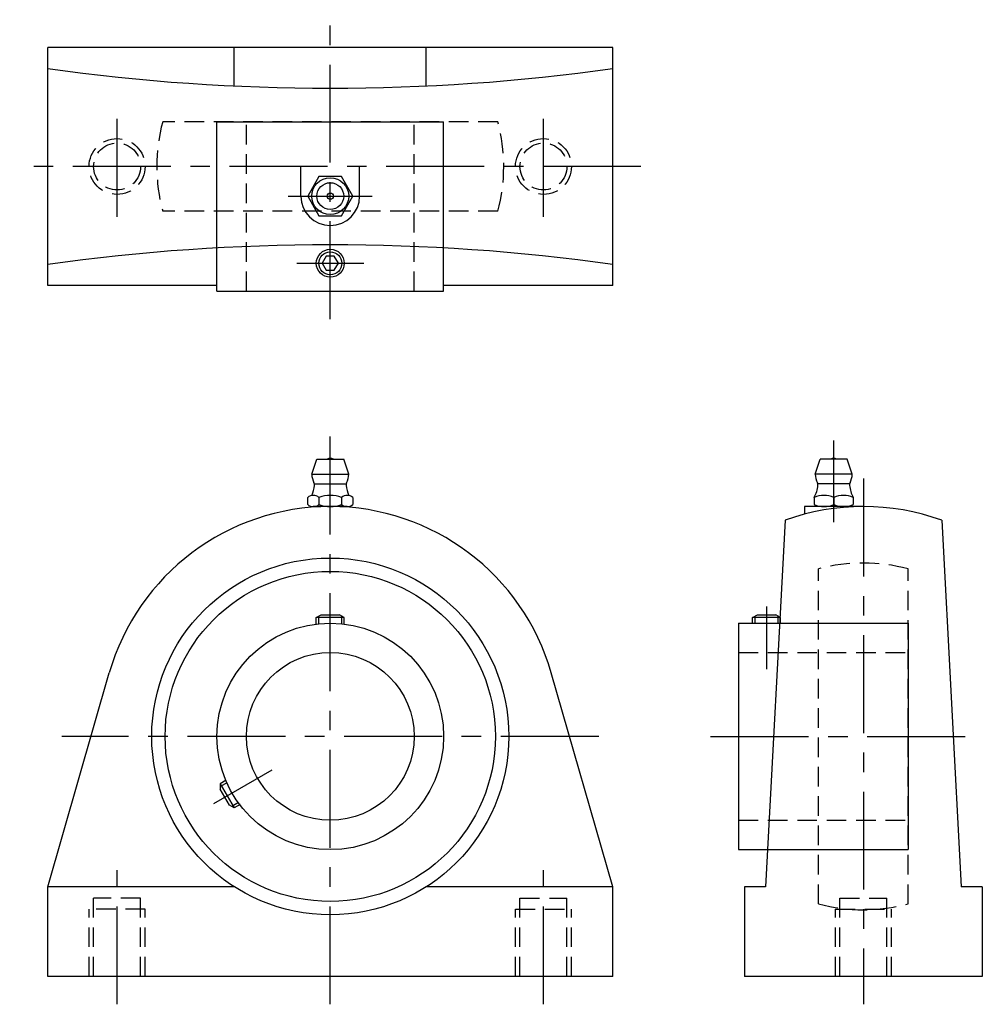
# Model space of a CAD drawing. Extents: x -56 to 117, y -5 to 171.
import ezdxf

# ---------------------------------------------------------------- set-up
doc = ezdxf.new("R2010")
doc.units = 0
doc.header["$LTSCALE"] = 14
doc.header["$MEASUREMENT"] = 0
doc.linetypes.add('CENTER', pattern=[2, 1.25, -0.25, 0.25, -0.25])
doc.linetypes.add('HIDDEN', pattern=[0.375, 0.25, -0.125])
doc.layers.get('0').update_dxf_attribs({"linetype": 'CONTINUOUS'})
doc.layers.add('CENTER', color=1, linetype='CENTER')
doc.layers.add('HIDDEN', color=3, linetype='HIDDEN')

msp = doc.modelspace()

# ---------------------------------------------------------------- linework, layer by layer
for p, q in [((-50.5, 123.55), (-50.5, 166.05)), ((50.5, 166.05), (-50.5, 166.05)), ((-17.15, 159.2), (-17.15, 166.05)), ((17.15, 159.2), (17.15, 166.05)), ((50.5, 123.55), (50.5, 166.05)), ((-20.25, 122.5), (-20.25, 152.8)), ((-20.25, 152.8), (20.25, 152.8)), ((20.25, 122.5), (20.25, 152.8)), ((-5.25, 139.5), (-5.25, 144.8)), ((5.25, 139.5), (5.25, 144.8)), ((-20.25, 123.55), (-50.5, 123.55)), ((50.5, 123.55), (20.25, 123.55)), ((-20.25, 122.5), (20.25, 122.5)), ((-3.3, 89.8), (-2.4, 92.5)), ((-2.4, 92.5), (2.4, 92.5)), ((3.3, 89.8), (2.4, 92.5)), ((86.67, 89.8), (87.57, 92.5)), ((92.37, 92.5), (87.57, 92.5)), ((93.27, 89.8), (92.37, 92.5)), ((-3.3, 89.8), (3.3, 89.8)), ((93.27, 89.8), (86.67, 89.8)), ((-2.8, 88.05), (2.8, 88.05)), ((92.77, 88.05), (87.17, 88.05)), ((-4.04, 84.37), (-4.04, 85.63)), ((-2.02, 85.63), (-2.02, 84.37)), ((2.02, 85.63), (2.02, 84.37)), ((4.04, 85.63), (4.04, 84.37)), ((86.47, 85.63), (86.47, 84.37)), ((89.97, 85.63), (89.97, 84.37)), ((93.47, 85.63), (93.47, 84.37)), ((3.03, 84), (-3.03, 84)), ((84.72, 84), (84.72, 82.62)), ((95.27, 84), (84.72, 84)), ((91.72, 84), (88.22, 84)), ((81.27, 81.54), (77.77, 16)), ((109.27, 81.54), (112.77, 16)), ((-2.5, 64.15), (-1.63, 64.65)), ((2.5, 64.15), (-2.5, 64.15)), ((-2.5, 62.93), (-2.5, 64.15)), ((-2.05, 63), (-2.05, 64.41)), ((-1.63, 64.65), (1.63, 64.65)), ((2.5, 64.15), (1.63, 64.65)), ((2.05, 63), (2.05, 64.41)), ((2.5, 62.93), (2.5, 64.15)), ((75.47, 64.15), (76.33, 64.65)), ((75.47, 63.15), (75.47, 64.15)), ((80.47, 64.15), (75.47, 64.15)), ((75.92, 63.15), (75.92, 64.41)), ((76.33, 64.65), (79.6, 64.65)), ((80.47, 64.15), (79.6, 64.65)), ((80.02, 63.15), (80.02, 64.41)), ((80.47, 63.15), (80.47, 64.15)), ((72.97, 63.15), (72.97, 22.65)), ((72.97, 63.15), (103.27, 63.15)), ((103.27, 63.15), (103.27, 22.65)), ((-50.5, 16), (-39.5, 54.26)), ((50.5, 16), (39.5, 54.26)), ((-18.6, 35.05), (-19.65, 34.44)), ((-18.44, 34.62), (-19.65, 33.92)), ((-19.65, 34.44), (-17.15, 30.11)), ((-19.65, 34.44), (-19.65, 33.44)), ((-18.02, 30.61), (-19.65, 33.44)), ((-17.15, 30.11), (-18.02, 30.61)), ((-16.39, 31.07), (-17.6, 30.37)), ((-16.1, 30.72), (-17.15, 30.11)), ((72.97, 22.65), (103.27, 22.65)), ((-50.5, 0), (-50.5, 16)), ((-17.15, 16), (-50.5, 16)), ((50.5, 16), (17.15, 16)), ((50.5, 0), (50.5, 16)), ((74.02, 16), (74.02, 0)), ((77.77, 16), (74.02, 16)), ((116.52, 16), (112.77, 16)), ((116.52, 16), (116.52, 0)), ((50.5, 0), (-50.5, 0)), ((116.52, 0), (74.02, 0))]:
    msp.add_line(p, q)
for points in [[(-2.02, 143), (-4.04, 139.5), (-2.02, 136), (2.02, 136), (4.04, 139.5), (2.02, 143)], [(-0.72, 128.75), (-1.44, 127.5), (-0.72, 126.25), (0.72, 126.25), (1.44, 127.5), (0.72, 128.75)]]:
    msp.add_lwpolyline(points, close=True)
for centre, radius in [((0, 139.5), 3.3), ((0, 139.5), 2.4), ((0, 139.5), 0.555), ((0, 127.5), 2.5), ((0, 127.5), 2.05), ((0, 42.9), 31.9), ((0, 42.9), 29.51), ((0, 42.9), 20.25), ((0, 42.9), 15)]:
    msp.add_circle(centre, radius)
for centre, radius, start, end in [((0, 524.87), 366.07, 262.0707, 277.9293), ((0, 139.5), 5.25, 180, 0), ((0, -235.27), 366.07, 82.0707, 97.9293), ((0, 91.01), 1.59, 69.555, 110.445), ((89.97, 91.01), 1.59, 69.555, 110.445), ((0, 89.8), 3.3, 180, 208.0616), ((0, 89.8), 3.3, 331.9384, 0), ((89.97, 89.8), 3.3, 180, 208.0616), ((89.97, 89.8), 3.3, 331.9384, 0), ((-3.62, 87.87), 0.8, 353.8983, 28.0616), ((3.62, 87.87), 0.8, 151.9384, 186.1017), ((86.35, 87.87), 0.8, 353.8983, 28.0616), ((93.59, 87.87), 0.8, 151.9384, 186.1017), ((-8.79, 88.42), 6, 336.1715, 353.8983), ((8.79, 88.42), 6, 186.1017, 203.8285), ((81.18, 88.42), 6, 332.3723, 353.8983), ((98.76, 88.42), 6, 186.1017, 207.6277), ((-3.03, 84.44), 1.56, 49.7398, 130.2602), ((0, 80.3), 5.7, 69.2291, 110.7709), ((3.03, 84.44), 1.56, 49.7398, 130.2602), ((88.22, 81.68), 4.32, 66.1022, 113.8978), ((91.72, 81.68), 4.32, 66.1022, 113.8978), ((0, 42.9), 41.1, 16.0419, 163.9581), ((-3.03, 85.56), 1.56, 229.7398, 310.2602), ((0, 89.7), 5.7, 249.2291, 290.7709), ((3.03, 85.56), 1.56, 229.7398, 310.2602), ((95.27, 42.9), 41.1, 70.0846, 109.9154), ((88.22, 88.32), 4.32, 246.1022, 293.8978), ((91.72, 88.32), 4.32, 246.1022, 293.8978)]:
    msp.add_arc(centre, radius, start, end)
at = {"layer": 'CENTER'}
for p, q in [((0, 117.5), (0, 171.05)), ((-38.1, 135.8), (-38.1, 153.8)), ((38.1, 135.8), (38.1, 153.8)), ((55.5, 144.8), (-55.5, 144.8)), ((-7.51, 139.5), (7.51, 139.5)), ((-6, 127.5), (6, 127.5)), ((0, -5), (0, 97.5)), ((89.97, 81.18), (89.97, 95.78)), ((95.27, 89), (95.27, -5)), ((77.97, 66.15), (77.97, 54.9)), ((47.97, 42.9), (-47.97, 42.9)), ((67.97, 42.9), (116.34, 42.9)), ((-20.78, 30.9), (-10.39, 36.9)), ((-38.1, -5), (-38.1, 19)), ((38.1, -5), (38.1, 19))]:
    msp.add_line(p, q, dxfattribs=at)
at = {"layer": 'HIDDEN'}
for p, q in [((29.95, 152.8), (-29.95, 152.8)), ((-15, 122.5), (-15, 152.8)), ((15, 122.5), (15, 152.8)), ((29.95, 136.8), (-29.95, 136.8)), ((87.27, 12.95), (87.27, 72.85)), ((103.27, 12.95), (103.27, 72.85)), ((72.97, 57.9), (103.27, 57.9)), ((72.97, 27.9), (103.27, 27.9)), ((-33.9, 14), (-42.3, 14)), ((-42.3, 0), (-42.3, 14)), ((-33.9, 0), (-33.9, 14)), ((33.9, 14), (42.3, 14)), ((33.9, 0), (33.9, 14)), ((42.3, 0), (42.3, 14)), ((91.07, 14), (99.47, 14)), ((91.07, 0), (91.07, 14)), ((99.47, 0), (99.47, 14)), ((-33.1, 12), (-43.1, 12)), ((-43.1, 0), (-43.1, 12)), ((-33.1, 0), (-33.1, 12)), ((33.1, 12), (43.1, 12)), ((33.1, 0), (33.1, 12)), ((43.1, 0), (43.1, 12)), ((90.27, 12), (100.27, 12)), ((90.27, 0), (90.27, 12)), ((100.27, 0), (100.27, 12))]:
    msp.add_line(p, q, dxfattribs=at)
for centre, radius in [((-38.1, 144.8), 5), ((38.1, 144.8), 5), ((-38.1, 144.8), 4.2), ((38.1, 144.8), 4.2)]:
    msp.add_circle(centre, radius, dxfattribs=at)
for centre, start, end in [((0, 144.8), 165.0448, 194.9552), ((0, 144.8), 345.0448, 14.9552), ((95.27, 42.9), 75.0448, 104.9552), ((95.27, 42.9), 255.0448, 284.9552)]:
    msp.add_arc(centre, 31, start, end, dxfattribs=at)

doc.saveas('drawing.dxf')
